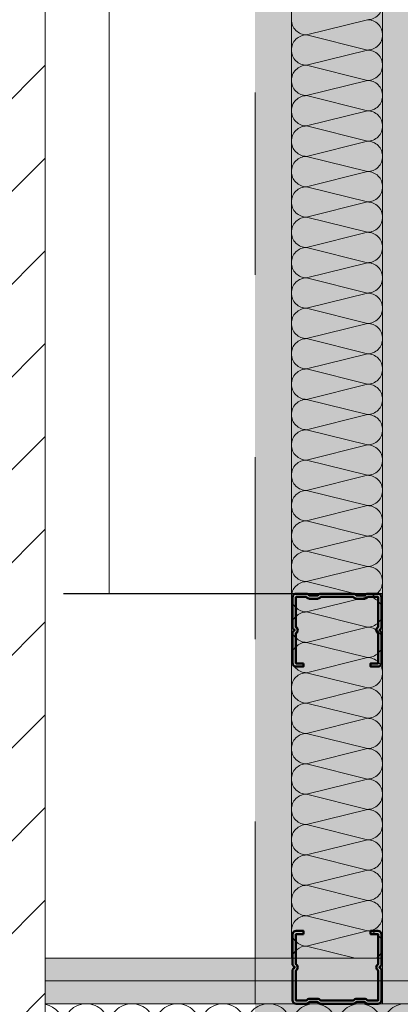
# Model space of a CAD drawing. Header units: metres. Extents: x -3.5 to 65.3, y -10.9 to 16.7.
# Tile 81 of 213: x 40.151 to 40.36, y 3.91 to 4.45. Entities that reach past the tile are written whole.
import ezdxf

# ---------------------------------------------------------------- set-up
doc = ezdxf.new("R2010")
doc.units = ezdxf.units.M
doc.header["$MEASUREMENT"] = 0
for name, pattern in [('Achse', [0.08, 0.04, -0.02, 0, -0.02]), ('DASHED', [0.015, 0.007, -0.008]), ('Untersicht', [0.04, 0.03, -0.01]), ('Wipeout_Contour', [1, 0, -1])]:
    doc.linetypes.add(name, pattern=pattern)
for name, color, linetype in [('102 - Bemaßung_ Beschriftung.Detail_ Ausschnitt', 7, 'Continuous'), ('605 - Struktur.Wand Innen', 7, 'Continuous'), ('612 - Struktur.Stahlbau', 7, 'Continuous'), ('660 - Unterkonstruktion.Trockenbau', 7, 'Continuous'), ('Neubau_606 - Struktur.Wand Innen Ausbau', 7, 'Continuous'), ('Neubau_612 - Struktur.Stahlbau', 7, 'Continuous'), ('Neubau_653 - Abdeckung.TB Verkofferung', 7, 'Continuous'), ('Neubau_802 - HKLSE.Sanitär', 7, 'Continuous')]:
    doc.layers.add(name, color=color, linetype=linetype)
doc.styles.add('ERSTELLTER_STIL_1', font='txt')
doc.dimstyles.new('ERSTELLTER_STIL__1', dxfattribs={"dimtxt": 0.04, "dimasz": 0.02128, "dimexe": 0.18, "dimexo": 0.0625, "dimgap": 0, "dimtad": 1, "dimtih": 1, "dimtoh": 1, "dimzin": 0, "dimdsep": 46, "dimtxsty": 'ERSTELLTER_STIL_1', "dimblk": 'ARROWHEAD_2', "dimblk1": 'ARROWHEAD_2', "dimblk2": 'ARROWHEAD_2', "dimcen": 0.09, "dimse1": 1, "dimse2": 1, "dimclrd": 7, "dimclre": 7, "dimclrt": 7, "dimazin": 0, "dimtfac": 1, "dimtdec": 4, "dimtmove": 0, "dimatfit": 3, "dimfxl": 1, "dimtolj": 1, "dimtzin": 0, "dimarcsym": 0})
doc.dimstyles.new('ERSTELLTER_STIL__2', dxfattribs={"dimtxt": 0.04, "dimasz": 0.02128, "dimexe": 0.18, "dimexo": 0.0625, "dimgap": 0, "dimtad": 1, "dimtih": 1, "dimtoh": 1, "dimzin": 0, "dimdsep": 46, "dimtxsty": 'ERSTELLTER_STIL_1', "dimblk": 'ARROWHEAD_2', "dimblk1": 'ARROWHEAD_2', "dimblk2": 'ARROWHEAD_2', "dimcen": 0.09, "dimse1": 1, "dimse2": 1, "dimclrd": 7, "dimclre": 7, "dimclrt": 7, "dimazin": 0, "dimtfac": 1, "dimtdec": 4, "dimtmove": 2, "dimatfit": 3, "dimfxl": 1, "dimtolj": 1, "dimtzin": 0, "dimarcsym": 0})
doc.dimstyles.new('ERSTELLTER_STIL__3', dxfattribs={"dimtxt": 0.04, "dimasz": 0.02128, "dimexe": 0.18, "dimexo": 0.0625, "dimgap": 0, "dimtad": 1, "dimzin": 0, "dimdsep": 46, "dimtxsty": 'ERSTELLTER_STIL_1', "dimblk": 'ARROWHEAD_2', "dimblk1": 'ARROWHEAD_2', "dimblk2": 'ARROWHEAD_2', "dimcen": 0.09, "dimse1": 1, "dimse2": 1, "dimclrd": 7, "dimclre": 7, "dimclrt": 7, "dimazin": 0, "dimtfac": 1, "dimtdec": 4, "dimtmove": 0, "dimatfit": 3, "dimfxl": 1, "dimtolj": 1, "dimtzin": 0, "dimarcsym": 0})
doc.dimstyles.new('ERSTELLTER_STIL__5', dxfattribs={"dimtxt": 0.04, "dimasz": 0.02128, "dimexe": 0.18, "dimexo": 0.0625, "dimgap": 0, "dimtad": 1, "dimtih": 1, "dimtoh": 1, "dimzin": 0, "dimdsep": 46, "dimtxsty": 'ERSTELLTER_STIL_1', "dimblk": 'ARROWHEAD_2', "dimblk1": 'ARROWHEAD_2', "dimblk2": 'ARROWHEAD_2', "dimcen": 0.09, "dimclrd": 7, "dimclre": 7, "dimclrt": 7, "dimazin": 0, "dimtfac": 1, "dimtdec": 4, "dimtmove": 0, "dimatfit": 3, "dimfxl": 1, "dimtolj": 1, "dimtzin": 0, "dimarcsym": 0})
pattern_1 = [(45, (0, 0), (-0.007071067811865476, 0.007071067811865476), [0, -0.01])]

# ---------------------------------------------------------------- blocks, each defined once
blk = doc.blocks.new('*X6')
at = {"layer": 'Neubau_606 - Struktur.Wand Innen Ausbau', "color": 7, "linetype": 'Continuous', "lineweight": 5}
for p, q in [((40.3416418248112, 4.449987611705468), (40.30830848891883, 4.441654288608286)), ((40.34164181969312, 4.433320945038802), (40.30830848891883, 4.441654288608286)), ((40.34164181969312, 4.433320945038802), (40.30830848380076, 4.424987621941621)), ((40.34164181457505, 4.416654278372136), (40.30830848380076, 4.424987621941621)), ((40.34164181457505, 4.416654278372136), (40.30830847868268, 4.408320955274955)), ((40.34164180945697, 4.399987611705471), (40.30830847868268, 4.408320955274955)), ((40.34164180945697, 4.399987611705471), (40.3083084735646, 4.391654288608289)), ((40.34164180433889, 4.383320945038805), (40.3083084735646, 4.391654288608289)), ((40.34164180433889, 4.383320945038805), (40.30830846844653, 4.374987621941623)), ((40.34164179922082, 4.366654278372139), (40.30830846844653, 4.374987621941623)), ((40.34164179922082, 4.366654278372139), (40.30830846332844, 4.358320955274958)), ((40.34164179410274, 4.349987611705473), (40.30830846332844, 4.358320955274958)), ((40.34164179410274, 4.349987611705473), (40.30830845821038, 4.341654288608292)), ((40.34164178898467, 4.333320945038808), (40.30830845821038, 4.341654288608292)), ((40.34164178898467, 4.333320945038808), (40.3083084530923, 4.324987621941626)), ((40.34164178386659, 4.316654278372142), (40.3083084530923, 4.324987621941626)), ((40.34164178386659, 4.316654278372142), (40.30830844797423, 4.308320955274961)), ((40.34164177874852, 4.299987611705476), (40.30830844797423, 4.308320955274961)), ((40.34164177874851, 4.299987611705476), (40.30830844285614, 4.291654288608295)), ((40.34164177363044, 4.283320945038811), (40.30830844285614, 4.291654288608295)), ((40.34164177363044, 4.283320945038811), (40.30830843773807, 4.274987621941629)), ((40.34164176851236, 4.266654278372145), (40.30830843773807, 4.274987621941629)), ((40.34164176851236, 4.266654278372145), (40.30830843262, 4.258320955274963)), ((40.34164176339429, 4.249987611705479), (40.30830843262, 4.258320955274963)), ((40.34164176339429, 4.249987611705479), (40.30830842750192, 4.241654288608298)), ((40.34164175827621, 4.233320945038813), (40.30830842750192, 4.241654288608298)), ((40.34164175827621, 4.233320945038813), (40.30830842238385, 4.224987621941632)), ((40.34164175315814, 4.216654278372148), (40.30830842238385, 4.224987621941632)), ((40.34164175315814, 4.216654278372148), (40.30830841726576, 4.208320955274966)), ((40.34164174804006, 4.199987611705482), (40.30830841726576, 4.208320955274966)), ((40.34164174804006, 4.199987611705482), (40.3083084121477, 4.191654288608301)), ((40.34164174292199, 4.183320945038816), (40.3083084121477, 4.191654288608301)), ((40.34164174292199, 4.183320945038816), (40.30830840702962, 4.174987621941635)), ((40.34164173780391, 4.166654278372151), (40.30830840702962, 4.174987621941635)), ((40.34164173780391, 4.166654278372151), (40.30830840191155, 4.158320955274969)), ((40.34164173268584, 4.149987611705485), (40.30830840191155, 4.158320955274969)), ((40.34164173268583, 4.149987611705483), (40.30830839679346, 4.141654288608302)), ((40.34164172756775, 4.133320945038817), (40.30830839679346, 4.141654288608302)), ((40.34164172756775, 4.133320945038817), (40.30830839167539, 4.124987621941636)), ((40.34164172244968, 4.116654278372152), (40.30830839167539, 4.124987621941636)), ((40.34164172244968, 4.116654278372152), (40.30830838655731, 4.10832095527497)), ((40.3416417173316, 4.099987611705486), (40.30830838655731, 4.10832095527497)), ((40.3416417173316, 4.099987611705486), (40.30830838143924, 4.091654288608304)), ((40.34164171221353, 4.08332094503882), (40.30830838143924, 4.091654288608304)), ((40.34164171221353, 4.08332094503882), (40.30830837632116, 4.074987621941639)), ((40.34164170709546, 4.066654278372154), (40.30830837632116, 4.074987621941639)), ((40.34164170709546, 4.066654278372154), (40.30830837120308, 4.058320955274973)), ((40.34164170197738, 4.049987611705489), (40.30830837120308, 4.058320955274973)), ((40.34164170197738, 4.049987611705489), (40.30830836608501, 4.041654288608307)), ((40.34164169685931, 4.033320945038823), (40.30830836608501, 4.041654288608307)), ((40.34164169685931, 4.033320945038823), (40.30830836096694, 4.024987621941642)), ((40.34164169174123, 4.016654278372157), (40.30830836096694, 4.024987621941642)), ((40.34164169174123, 4.016654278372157), (40.30830835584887, 4.008320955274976)), ((40.34164168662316, 3.999987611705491), (40.30830835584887, 4.008320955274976)), ((40.34164168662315, 3.999987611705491), (40.30830835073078, 3.991654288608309)), ((40.34164168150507, 3.983320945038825), (40.30830835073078, 3.991654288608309)), ((40.34164168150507, 3.983320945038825), (40.30830834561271, 3.974987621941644)), ((40.341641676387, 3.966654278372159), (40.30830834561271, 3.974987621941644)), ((40.341641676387, 3.966654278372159), (40.30830834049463, 3.958320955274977)), ((40.34164167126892, 3.949987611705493), (40.30830834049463, 3.958320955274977)), ((40.34164167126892, 3.949987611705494), (40.30830833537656, 3.941654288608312)), ((40.33492256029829, 3.935000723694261), (40.30830833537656, 3.941654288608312))]:
    blk.add_line(p, q, dxfattribs=at)
for centre, radius, start, end in [((40.34164182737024, 4.458320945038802), 0.008333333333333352, 269.9999824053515, 359.9999824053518), ((40.30830849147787, 4.449987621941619), 0.0083333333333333, 179.9999824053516, 269.9999824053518), ((40.34164182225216, 4.441654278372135), 0.008333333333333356, 359.9999824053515, 89.99998240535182), ((40.30830848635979, 4.433320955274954), 0.008333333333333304, 89.99998240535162, 179.9999824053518), ((40.34164182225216, 4.441654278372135), 0.008333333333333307, 269.9999824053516, 359.9999824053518), ((40.30830848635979, 4.433320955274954), 0.008333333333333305, 179.9999824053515, 269.9999824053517), ((40.34164181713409, 4.424987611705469), 0.008333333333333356, 359.9999824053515, 89.99998240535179), ((40.30830848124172, 4.416654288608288), 0.00833333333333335, 89.99998240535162, 179.9999824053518), ((40.34164181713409, 4.424987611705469), 0.008333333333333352, 269.9999824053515, 359.9999824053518), ((40.30830848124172, 4.416654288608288), 0.008333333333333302, 179.9999824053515, 269.9999824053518), ((40.34164181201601, 4.408320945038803), 0.008333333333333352, 359.9999824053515, 89.99998240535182), ((40.30830847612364, 4.399987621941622), 0.008333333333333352, 89.99998240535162, 179.9999824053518), ((40.34164181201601, 4.408320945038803), 0.008333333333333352, 269.9999824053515, 359.9999824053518), ((40.30830847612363, 4.399987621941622), 0.0083333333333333, 179.9999824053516, 269.9999824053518), ((40.34164180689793, 4.391654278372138), 0.008333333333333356, 359.9999824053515, 89.99998240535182), ((40.30830847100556, 4.383320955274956), 0.008333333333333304, 89.99998240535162, 179.9999824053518), ((40.34164180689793, 4.391654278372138), 0.008333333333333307, 269.9999824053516, 359.9999824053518), ((40.30830847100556, 4.383320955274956), 0.008333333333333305, 179.9999824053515, 269.9999824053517), ((40.34164180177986, 4.374987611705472), 0.008333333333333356, 359.9999824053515, 89.99998240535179), ((40.30830846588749, 4.366654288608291), 0.00833333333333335, 89.99998240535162, 179.9999824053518), ((40.34164180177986, 4.374987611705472), 0.008333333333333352, 269.9999824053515, 359.9999824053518), ((40.30830846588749, 4.366654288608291), 0.008333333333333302, 179.9999824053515, 269.9999824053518), ((40.34164179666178, 4.358320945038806), 0.008333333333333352, 359.9999824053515, 89.99998240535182), ((40.30830846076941, 4.349987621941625), 0.008333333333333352, 89.99998240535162, 179.9999824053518), ((40.34164179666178, 4.358320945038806), 0.008333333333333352, 269.9999824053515, 359.9999824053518), ((40.30830846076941, 4.349987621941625), 0.0083333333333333, 179.9999824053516, 269.9999824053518), ((40.34164179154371, 4.341654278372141), 0.008333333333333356, 359.9999824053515, 89.99998240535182), ((40.30830845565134, 4.333320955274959), 0.008333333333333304, 89.99998240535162, 179.9999824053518), ((40.34164179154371, 4.341654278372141), 0.008333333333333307, 269.9999824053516, 359.9999824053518), ((40.30830845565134, 4.333320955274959), 0.008333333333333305, 179.9999824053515, 269.9999824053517), ((40.34164178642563, 4.324987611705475), 0.008333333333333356, 359.9999824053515, 89.99998240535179), ((40.30830845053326, 4.316654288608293), 0.00833333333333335, 89.99998240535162, 179.9999824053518), ((40.34164178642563, 4.324987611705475), 0.008333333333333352, 269.9999824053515, 359.9999824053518), ((40.30830845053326, 4.316654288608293), 0.008333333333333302, 179.9999824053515, 269.9999824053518), ((40.34164178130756, 4.308320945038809), 0.008333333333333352, 359.9999824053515, 89.99998240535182), ((40.30830844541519, 4.299987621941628), 0.008333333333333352, 89.99998240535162, 179.9999824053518), ((40.34164178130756, 4.308320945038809), 0.008333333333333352, 269.9999824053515, 359.9999824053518), ((40.30830844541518, 4.299987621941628), 0.0083333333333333, 179.9999824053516, 269.9999824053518), ((40.34164177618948, 4.291654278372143), 0.008333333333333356, 359.9999824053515, 89.99998240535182), ((40.3083084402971, 4.283320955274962), 0.008333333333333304, 89.99998240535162, 179.9999824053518), ((40.34164177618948, 4.291654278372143), 0.008333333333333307, 269.9999824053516, 359.9999824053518), ((40.3083084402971, 4.283320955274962), 0.008333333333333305, 179.9999824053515, 269.9999824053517), ((40.3416417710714, 4.274987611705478), 0.008333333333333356, 359.9999824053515, 89.99998240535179), ((40.30830843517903, 4.266654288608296), 0.00833333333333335, 89.99998240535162, 179.9999824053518), ((40.3416417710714, 4.274987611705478), 0.008333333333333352, 269.9999824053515, 359.9999824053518), ((40.30830843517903, 4.266654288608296), 0.008333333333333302, 179.9999824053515, 269.9999824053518), ((40.34164176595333, 4.258320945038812), 0.008333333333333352, 359.9999824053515, 89.99998240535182), ((40.30830843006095, 4.249987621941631), 0.008333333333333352, 89.99998240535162, 179.9999824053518), ((40.34164176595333, 4.258320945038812), 0.008333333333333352, 269.9999824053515, 359.9999824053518), ((40.30830843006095, 4.249987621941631), 0.0083333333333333, 179.9999824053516, 269.9999824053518), ((40.34164176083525, 4.241654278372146), 0.008333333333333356, 359.9999824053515, 89.99998240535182), ((40.30830842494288, 4.233320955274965), 0.008333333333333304, 89.99998240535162, 179.9999824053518), ((40.34164176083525, 4.241654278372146), 0.008333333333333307, 269.9999824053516, 359.9999824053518), ((40.30830842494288, 4.233320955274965), 0.008333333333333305, 179.9999824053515, 269.9999824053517), ((40.34164175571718, 4.224987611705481), 0.008333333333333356, 359.9999824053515, 89.99998240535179), ((40.3083084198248, 4.216654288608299), 0.00833333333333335, 89.99998240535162, 179.9999824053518), ((40.34164175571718, 4.224987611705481), 0.008333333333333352, 269.9999824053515, 359.9999824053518), ((40.3083084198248, 4.216654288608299), 0.008333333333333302, 179.9999824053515, 269.9999824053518), ((40.3416417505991, 4.208320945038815), 0.008333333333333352, 359.9999824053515, 89.99998240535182), ((40.30830841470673, 4.199987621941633), 0.008333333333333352, 89.99998240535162, 179.9999824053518), ((40.3416417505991, 4.208320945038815), 0.008333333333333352, 269.9999824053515, 359.9999824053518), ((40.30830841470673, 4.199987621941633), 0.0083333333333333, 179.9999824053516, 269.9999824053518), ((40.34164174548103, 4.191654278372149), 0.008333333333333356, 359.9999824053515, 89.99998240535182), ((40.30830840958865, 4.183320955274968), 0.008333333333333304, 89.99998240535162, 179.9999824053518), ((40.34164174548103, 4.191654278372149), 0.008333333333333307, 269.9999824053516, 359.9999824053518), ((40.30830840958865, 4.183320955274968), 0.008333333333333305, 179.9999824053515, 269.9999824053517), ((40.34164174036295, 4.174987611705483), 0.008333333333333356, 359.9999824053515, 89.99998240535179), ((40.30830840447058, 4.166654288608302), 0.00833333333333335, 89.99998240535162, 179.9999824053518), ((40.34164174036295, 4.174987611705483), 0.008333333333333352, 269.9999824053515, 359.9999824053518), ((40.30830840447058, 4.166654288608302), 0.008333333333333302, 179.9999824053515, 269.9999824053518), ((40.34164173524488, 4.158320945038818), 0.008333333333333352, 359.9999824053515, 89.99998240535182), ((40.30830839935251, 4.149987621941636), 0.008333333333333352, 89.99998240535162, 179.9999824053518), ((40.34164173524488, 4.158320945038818), 0.008333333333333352, 269.9999824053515, 359.9999824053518), ((40.3083083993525, 4.149987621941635), 0.0083333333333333, 179.9999824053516, 269.9999824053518), ((40.3416417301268, 4.14165427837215), 0.008333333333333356, 359.9999824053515, 89.99998240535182), ((40.30830839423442, 4.133320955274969), 0.008333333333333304, 89.99998240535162, 179.9999824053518), ((40.3416417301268, 4.14165427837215), 0.008333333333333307, 269.9999824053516, 359.9999824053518), ((40.30830839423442, 4.133320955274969), 0.008333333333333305, 179.9999824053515, 269.9999824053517), ((40.34164172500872, 4.124987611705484), 0.008333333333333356, 359.9999824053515, 89.99998240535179), ((40.30830838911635, 4.116654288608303), 0.00833333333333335, 89.99998240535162, 179.9999824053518), ((40.34164172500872, 4.124987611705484), 0.008333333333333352, 269.9999824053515, 359.9999824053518), ((40.30830838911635, 4.116654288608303), 0.008333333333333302, 179.9999824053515, 269.9999824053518), ((40.34164171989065, 4.108320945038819), 0.008333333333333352, 359.9999824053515, 89.99998240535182), ((40.30830838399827, 4.099987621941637), 0.008333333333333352, 89.99998240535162, 179.9999824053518), ((40.34164171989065, 4.108320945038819), 0.008333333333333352, 269.9999824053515, 359.9999824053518), ((40.30830838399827, 4.099987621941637), 0.0083333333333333, 179.9999824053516, 269.9999824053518), ((40.34164171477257, 4.091654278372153), 0.008333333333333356, 359.9999824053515, 89.99998240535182), ((40.3083083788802, 4.083320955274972), 0.008333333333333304, 89.99998240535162, 179.9999824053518), ((40.34164171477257, 4.091654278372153), 0.008333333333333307, 269.9999824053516, 359.9999824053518), ((40.3083083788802, 4.083320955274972), 0.008333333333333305, 179.9999824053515, 269.9999824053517), ((40.3416417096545, 4.074987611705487), 0.008333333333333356, 359.9999824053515, 89.99998240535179), ((40.30830837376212, 4.066654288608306), 0.00833333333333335, 89.99998240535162, 179.9999824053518), ((40.3416417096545, 4.074987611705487), 0.008333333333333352, 269.9999824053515, 359.9999824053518), ((40.30830837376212, 4.066654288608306), 0.008333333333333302, 179.9999824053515, 269.9999824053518), ((40.34164170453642, 4.058320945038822), 0.008333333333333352, 359.9999824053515, 89.99998240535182), ((40.30830836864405, 4.04998762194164), 0.008333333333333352, 89.99998240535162, 179.9999824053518), ((40.34164170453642, 4.058320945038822), 0.008333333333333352, 269.9999824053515, 359.9999824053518), ((40.30830836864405, 4.04998762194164), 0.0083333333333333, 179.9999824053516, 269.9999824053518), ((40.34164169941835, 4.041654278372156), 0.008333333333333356, 359.9999824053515, 89.99998240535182), ((40.30830836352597, 4.033320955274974), 0.008333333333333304, 89.99998240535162, 179.9999824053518), ((40.34164169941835, 4.041654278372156), 0.008333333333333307, 269.9999824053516, 359.9999824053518), ((40.30830836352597, 4.033320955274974), 0.008333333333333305, 179.9999824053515, 269.9999824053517), ((40.34164169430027, 4.02498761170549), 0.008333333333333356, 359.9999824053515, 89.99998240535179), ((40.3083083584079, 4.016654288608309), 0.00833333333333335, 89.99998240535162, 179.9999824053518), ((40.34164169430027, 4.02498761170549), 0.008333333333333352, 269.9999824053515, 359.9999824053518), ((40.3083083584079, 4.016654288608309), 0.008333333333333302, 179.9999824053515, 269.9999824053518), ((40.3416416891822, 4.008320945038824), 0.008333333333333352, 359.9999824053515, 89.99998240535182), ((40.30830835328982, 3.999987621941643), 0.008333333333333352, 89.99998240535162, 179.9999824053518), ((40.3416416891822, 4.008320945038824), 0.008333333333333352, 269.9999824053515, 359.9999824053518), ((40.30830835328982, 3.999987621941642), 0.0083333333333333, 179.9999824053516, 269.9999824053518), ((40.34164168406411, 3.991654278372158), 0.008333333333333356, 359.9999824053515, 89.99998240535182), ((40.30830834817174, 3.983320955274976), 0.008333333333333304, 89.99998240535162, 179.9999824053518), ((40.34164168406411, 3.991654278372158), 0.008333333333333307, 269.9999824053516, 359.9999824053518), ((40.30830834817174, 3.983320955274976), 0.008333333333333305, 179.9999824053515, 269.9999824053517), ((40.34164167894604, 3.974987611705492), 0.008333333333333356, 359.9999824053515, 89.99998240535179), ((40.30830834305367, 3.96665428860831), 0.00833333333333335, 89.99998240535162, 179.9999824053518), ((40.34164167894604, 3.974987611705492), 0.008333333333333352, 269.9999824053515, 359.9999824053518), ((40.30830834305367, 3.96665428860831), 0.008333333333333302, 179.9999824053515, 269.9999824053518), ((40.34164167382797, 3.958320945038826), 0.008333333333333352, 359.9999824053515, 89.99998240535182), ((40.30830833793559, 3.949987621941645), 0.008333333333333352, 89.99998240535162, 179.9999824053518), ((40.34164167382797, 3.958320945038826), 0.008333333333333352, 269.9999824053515, 359.9999824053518), ((40.30830833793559, 3.949987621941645), 0.0083333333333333, 179.9999824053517, 269.9999824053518), ((40.34164166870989, 3.941654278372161), 0.008333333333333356, 359.9999824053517, 89.99998240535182), ((40.30830833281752, 3.933320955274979), 0.008333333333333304, 89.99998240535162, 168.3709545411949), ((40.34164166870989, 3.941654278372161), 0.008333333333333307, 307.0198154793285, 359.9999824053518)]:
    blk.add_arc(centre, radius, start, end, dxfattribs=at)
blk = doc.blocks.new('*X77')
at = {"layer": 'Neubau_606 - Struktur.Wand Innen Ausbau', "color": 7, "linetype": 'Continuous', "lineweight": 5}
for centre, radius, start, end in [((40.1625023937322, 3.897500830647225), 0.01250000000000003, 359.9999648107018, 78.50044705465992), ((40.1875023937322, 3.897500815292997), 0.01249999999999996, 89.99996481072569, 179.999964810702), ((40.1875023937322, 3.897500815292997), 0.01250000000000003, 359.9999648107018, 89.99996481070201), ((40.21250239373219, 3.897500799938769), 0.01250000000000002, 89.99996481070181, 179.999964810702), ((40.21250239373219, 3.897500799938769), 0.01250000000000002, 359.9999648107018, 89.99996481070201), ((40.23750239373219, 3.897500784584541), 0.01250000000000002, 89.99996481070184, 179.999964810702), ((40.23750239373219, 3.897500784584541), 0.01250000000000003, 359.9999648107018, 89.99996481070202), ((40.26250239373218, 3.897500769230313), 0.01249999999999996, 89.99996481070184, 179.999964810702), ((40.26250239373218, 3.897500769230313), 0.01250000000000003, 359.9999648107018, 89.99996481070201), ((40.28750239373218, 3.897500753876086), 0.01250000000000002, 89.99996481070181, 179.999964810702), ((40.28750239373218, 3.897500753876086), 0.01250000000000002, 359.9999648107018, 89.99996481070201), ((40.31250239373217, 3.897500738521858), 0.01250000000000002, 89.99996481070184, 179.999964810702), ((40.31250239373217, 3.897500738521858), 0.01250000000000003, 359.9999648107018, 89.99996481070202), ((40.33750239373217, 3.89750072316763), 0.01249999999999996, 89.99996481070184, 179.999964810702), ((40.33750239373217, 3.89750072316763), 0.01250000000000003, 359.9999648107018, 89.99996481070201), ((40.36250239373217, 3.897500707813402), 0.01250000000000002, 89.99996481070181, 179.999964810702)]:
    blk.add_arc(centre, radius, start, end, dxfattribs=at)
blk = doc.blocks.new('*D234')
at = {"layer": '102 - Bemaßung_ Beschriftung.Detail_ Ausschnitt', "color": 7, "linetype": 'Continuous', "lineweight": 5}
for p, q in [((40.50097548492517, 4.643083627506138), (40.52897548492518, 4.626917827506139)), ((40.53597548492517, 4.635000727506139), (40.49397548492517, 4.635000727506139)), ((40.51497548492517, 4.135000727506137), (40.51497548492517, 4.635000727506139)), ((40.50097548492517, 4.143083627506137), (40.52897548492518, 4.126917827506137)), ((40.53597548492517, 4.135000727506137), (40.49397548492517, 4.135000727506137)), ((40.51497548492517, 4.121308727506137), (40.51497548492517, 4.135000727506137))]:
    blk.add_line(p, q, dxfattribs=at)
at = {"layer": '102 - Bemaßung_ Beschriftung.Detail_ Ausschnitt', "color": 7, "lineweight": 5, "insert": (40.50697548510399, 4.354646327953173), "char_height": 0.04, "attachment_point": 7, "rotation": 90, "style": 'ERSTELLTER_STIL_1'}
blk.add_mtext('\\A1;{\\pql;\\fArial|b0|i0|c0|p38;50}', dxfattribs=at)
blk = doc.blocks.new('ARROWHEAD_2')
at = {"color": 0, "linetype": 'Continuous', "lineweight": 0}
for p, q in [((-0.3781315, -0.655), (0.3781315, 0.655)), ((0, 0), (-1, 0))]:
    blk.add_line(p, q, dxfattribs=at)
blk = doc.blocks.new('*D286')
at = {"layer": '102 - Bemaßung_ Beschriftung.Detail_ Ausschnitt', "color": 7, "linetype": 'Continuous', "lineweight": 5}
for p, q in [((39.85598899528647, 3.94308372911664), (39.88398899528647, 3.92691792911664)), ((39.86998899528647, 3.810000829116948), (39.86998899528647, 3.935000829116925)), ((39.85598899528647, 3.818083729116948), (39.88398899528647, 3.801917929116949)), ((39.89098899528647, 3.810000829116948), (39.84898899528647, 3.810000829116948))]:
    blk.add_line(p, q, dxfattribs=at)
at = {"layer": '102 - Bemaßung_ Beschriftung.Detail_ Ausschnitt', "color": 7, "lineweight": 5, "insert": (39.86242342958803, 3.832129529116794), "char_height": 0.04, "attachment_point": 7, "rotation": 90, "style": 'ERSTELLTER_STIL_1'}
blk.add_mtext('\\A1;{\\pql;\\fArial|b0|i0|c0|p38;12\\fArial|b0|i0|c0|p38;\\A1{\\H.66x;\\S5^  ;}}', dxfattribs=at)
blk = doc.blocks.new('*D287')
at = {"layer": '102 - Bemaßung_ Beschriftung.Detail_ Ausschnitt', "color": 7, "linetype": 'Continuous', "lineweight": 5}
for p, q in [((39.85598899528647, 5.7680829), (39.88398899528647, 5.7519171)), ((39.89098899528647, 5.759999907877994), (39.84898899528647, 5.759999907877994)), ((39.86998899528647, 3.93500082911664), (39.86998899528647, 5.759999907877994)), ((39.85598899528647, 3.94308372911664), (39.88398899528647, 3.92691792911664)), ((39.89098899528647, 3.935000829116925), (39.84898899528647, 3.935000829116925)), ((39.86998899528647, 3.810000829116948), (39.86998899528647, 3.935000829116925))]:
    blk.add_line(p, q, dxfattribs=at)
at = {"layer": '102 - Bemaßung_ Beschriftung.Detail_ Ausschnitt', "color": 7, "lineweight": 5, "insert": (39.86975124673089, 4.784272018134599), "char_height": 0.04, "attachment_point": 7, "rotation": 90, "style": 'ERSTELLTER_STIL_1'}
blk.add_mtext('\\A1;{\\pql;\\fArial|b0|i0|c0|p38;1,82\\fArial|b0|i0|c0|p38;\\A1{\\H.66x;\\S5^  ;}}', dxfattribs=at)
blk = doc.blocks.new('*D350')
at = {"layer": '102 - Bemaßung_ Beschriftung.Detail_ Ausschnitt', "color": 7, "linetype": 'Continuous', "lineweight": 5}
for p, q in [((40.0149971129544, 1.768655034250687), (40.0149971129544, 1.810655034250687)), ((40.16499711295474, 1.768655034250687), (40.16499711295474, 1.810655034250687)), ((40.0230800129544, 1.803655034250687), (40.00691421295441, 1.775655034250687)), ((40.17308001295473, 1.803655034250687), (40.15691421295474, 1.775655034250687)), ((40.00130511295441, 1.789655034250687), (40.0149971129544, 1.789655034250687)), ((40.0149971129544, 1.789655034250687), (40.16499711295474, 1.789655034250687))]:
    blk.add_line(p, q, dxfattribs=at)
at = {"color": 254, "linetype": 'Wipeout_Contour', "lineweight": 0, "ltscale": 160.5370775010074}
blk.add_wipeout([(40.05214271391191, 1.790155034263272), (40.127851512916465, 1.790155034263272), (40.127851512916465, 1.8451550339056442), (40.05214271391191, 1.8451550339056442)], dxfattribs=at).dxf.layer = '102 - Bemaßung_ Beschriftung.Detail_ Ausschnitt'
at = {"layer": '102 - Bemaßung_ Beschriftung.Detail_ Ausschnitt', "color": 7, "lineweight": 5, "insert": (40.05964271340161, 1.797655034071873), "char_height": 0.04, "attachment_point": 7, "style": 'ERSTELLTER_STIL_1'}
blk.add_mtext('\\A1;{\\pql;\\fArial|b0|i0|c0|p38;15}', dxfattribs=at)
blk = doc.blocks.new('*D351')
at = {"layer": '102 - Bemaßung_ Beschriftung.Detail_ Ausschnitt', "color": 7, "linetype": 'Continuous', "lineweight": 5}
for p, q in [((40.16499711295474, 1.768655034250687), (40.16499711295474, 1.810655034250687)), ((40.20999392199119, 1.768655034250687), (40.20999392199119, 1.810655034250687)), ((40.17308001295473, 1.803655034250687), (40.15691421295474, 1.775655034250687)), ((40.21807682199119, 1.803655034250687), (40.20191102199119, 1.775655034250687)), ((40.16499711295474, 1.789655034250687), (40.20999392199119, 1.789655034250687))]:
    blk.add_line(p, q, dxfattribs=at)
at = {"layer": '102 - Bemaßung_ Beschriftung.Detail_ Ausschnitt', "color": 7, "lineweight": 5, "insert": (40.1740516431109, 1.797220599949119), "char_height": 0.04, "attachment_point": 7, "style": 'ERSTELLTER_STIL_1'}
blk.add_mtext('\\A1;{\\pql;\\fArial|b0|i0|c0|p38;4\\fArial|b0|i0|c0|p38;\\A1{\\H.66x;\\S5^  ;}}', dxfattribs=at)
blk = doc.blocks.new('*D355')
at = {"layer": '102 - Bemaßung_ Beschriftung.Detail_ Ausschnitt', "color": 7, "linetype": 'Continuous', "lineweight": 5}
for p, q in [((40.16499711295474, 4.707999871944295), (40.16499711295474, 4.749999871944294)), ((40.20999392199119, 4.707999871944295), (40.20999392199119, 4.749999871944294)), ((40.17308001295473, 4.742999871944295), (40.15691421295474, 4.714999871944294)), ((40.21807682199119, 4.742999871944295), (40.20191102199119, 4.714999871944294)), ((40.16499711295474, 4.728999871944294), (40.20999392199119, 4.728999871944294))]:
    blk.add_line(p, q, dxfattribs=at)
at = {"layer": '102 - Bemaßung_ Beschriftung.Detail_ Ausschnitt', "color": 7, "lineweight": 5, "insert": (40.1728869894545, 4.736565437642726), "char_height": 0.04, "attachment_point": 7, "style": 'ERSTELLTER_STIL_1'}
blk.add_mtext('\\A1;{\\pql;\\fArial|b0|i0|c0|p38;4\\fArial|b0|i0|c0|p38;\\A1{\\H.66x;\\S5^  ;}}', dxfattribs=at)
blk = doc.blocks.new('*D356')
at = {"layer": '102 - Bemaßung_ Beschriftung.Detail_ Ausschnitt', "color": 7, "linetype": 'Continuous', "lineweight": 5}
for p, q in [((40.20999392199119, 4.707999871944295), (40.20999392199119, 4.749999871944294)), ((40.34997521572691, 4.707999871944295), (40.34997521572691, 4.749999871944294)), ((40.21807682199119, 4.742999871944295), (40.20191102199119, 4.714999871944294)), ((40.35805811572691, 4.742999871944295), (40.34189231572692, 4.714999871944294)), ((40.20999392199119, 4.728999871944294), (40.34997521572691, 4.728999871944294))]:
    blk.add_line(p, q, dxfattribs=at)
at = {"layer": '102 - Bemaßung_ Beschriftung.Detail_ Ausschnitt', "color": 7, "lineweight": 5, "insert": (40.23954695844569, 4.73699987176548), "char_height": 0.04, "attachment_point": 7, "style": 'ERSTELLTER_STIL_1'}
blk.add_mtext('\\A1;{\\pql;\\fArial|b0|i0|c0|p38;14}', dxfattribs=at)
blk = doc.blocks.new('*D447')
at = {"layer": '102 - Bemaßung_ Beschriftung.Detail_ Ausschnitt', "color": 7, "linetype": 'Continuous', "lineweight": 5}
for p, q in [((43.74498906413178, 3.744061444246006), (43.74498906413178, 3.889997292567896)), ((47.27, 3.744061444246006), (47.27, 3.786061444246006)), ((43.75307189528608, 3.779061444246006), (43.73690609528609, 3.751061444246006)), ((47.27808289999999, 3.779061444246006), (47.2619171, 3.751061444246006)), ((40.16499818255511, 3.765061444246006), (43.74498906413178, 3.765061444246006)), ((43.74498899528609, 3.765061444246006), (47.27, 3.765061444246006))]:
    blk.add_line(p, q, dxfattribs=at)
at = {"color": 254, "linetype": 'Wipeout_Contour', "lineweight": 0, "ltscale": 182.6718174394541}
blk.add_wipeout([(45.43676609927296, 3.7655614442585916), (45.57822290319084, 3.7655614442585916), (45.57822290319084, 3.820561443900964), (45.43676609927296, 3.820561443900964)], dxfattribs=at).dxf.layer = '102 - Bemaßung_ Beschriftung.Detail_ Ausschnitt'
at = {"layer": '102 - Bemaßung_ Beschriftung.Detail_ Ausschnitt', "color": 7, "lineweight": 5, "insert": (45.44426610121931, 3.765299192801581), "char_height": 0.04, "attachment_point": 7, "style": 'ERSTELLTER_STIL_1'}
blk.add_mtext('\\A1;{\\pql;\\fArial|b0|i0|c0|p38;3,52\\fArial|b0|i0|c0|p38;\\A1{\\H.66x;\\S5^  ;}}', dxfattribs=at)

msp = doc.modelspace()

# ---------------------------------------------------------------- hatches: boundary and pattern name
at = {"layer": 'Neubau_606 - Struktur.Wand Innen Ausbau', "linetype": 'Continuous', "lineweight": 0, "true_color": 0x000000}
h = msp.add_hatch(dxfattribs=at)
h.set_pattern_fill('Gips_0001', color=18, style=0, pattern_type=2)
h.set_pattern_definition(pattern_1)
h.paths.add_polyline_path([(40.34997536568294, 5.099982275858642), (40.34997501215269, 3.935000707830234), (40.36247499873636, 3.935000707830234), (40.36247535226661, 5.099982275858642)])

# ---------------------------------------------------------------- linework, layer by layer
at = {"layer": '660 - Unterkonstruktion.Trockenbau', "color": 7, "linetype": 'Continuous', "lineweight": 50, "flags": 128}
msp.add_lwpolyline([(40.30657513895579, 4.096750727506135), (40.30657513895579, 4.095000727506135), (40.3025751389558, 4.095000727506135, -0.414213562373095), (40.30057513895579, 4.097000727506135), (40.30057513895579, 4.113052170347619, -0.267949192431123), (40.3015751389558, 4.114784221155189, 0.5773502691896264), (40.3015751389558, 4.115217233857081, -0.267949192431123), (40.30057513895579, 4.11694928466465), (40.30057513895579, 4.133000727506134, -0.414213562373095), (40.3025751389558, 4.135000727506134), (40.30807513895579, 4.135000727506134, -0.2504916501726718), (40.30973809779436, 4.134111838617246, 0.2504916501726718), (40.30994596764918, 4.134000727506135), (40.3142043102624, 4.134000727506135, 0.2504916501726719), (40.31441218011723, 4.134111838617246, -0.2504916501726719), (40.3160751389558, 4.135000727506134), (40.3338751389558, 4.135000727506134, -0.2504916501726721), (40.33553809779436, 4.134111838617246, 0.2504916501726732), (40.33574596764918, 4.134000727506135), (40.34000431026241, 4.134000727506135, 0.2504916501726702), (40.34021218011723, 4.134111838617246, -0.2504916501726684), (40.34187513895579, 4.135000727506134), (40.3473751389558, 4.135000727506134, -0.4142135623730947), (40.34937513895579, 4.133000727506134), (40.34937513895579, 4.11694928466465, -0.2679491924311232), (40.3483751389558, 4.115217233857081, 0.5773502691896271), (40.3483751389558, 4.114784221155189, -0.2679491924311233), (40.34937513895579, 4.113052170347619), (40.34937513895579, 4.097000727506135, -0.414213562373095), (40.3473751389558, 4.095000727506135), (40.34337513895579, 4.095000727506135), (40.34337513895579, 4.096750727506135), (40.3473751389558, 4.096750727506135, 0.414213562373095), (40.34762513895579, 4.097000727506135), (40.34762513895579, 4.113052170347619, 0.2679491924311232), (40.34750013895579, 4.113268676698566, -0.5773502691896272), (40.34750013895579, 4.116732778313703, 0.2679491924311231), (40.34762513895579, 4.11694928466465), (40.34762513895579, 4.133000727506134, 0.414213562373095), (40.3473751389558, 4.133250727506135), (40.34187513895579, 4.133250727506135, 0.25049165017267), (40.34166726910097, 4.133139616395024, -0.2504916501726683), (40.34000431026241, 4.132250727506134), (40.33574596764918, 4.132250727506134, -0.250491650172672), (40.33408300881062, 4.133139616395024, 0.2504916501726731), (40.3338751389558, 4.133250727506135), (40.3160751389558, 4.133250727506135, 0.2504916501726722), (40.31586726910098, 4.133139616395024, -0.2504916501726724), (40.3142043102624, 4.132250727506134), (40.30994596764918, 4.132250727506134, -0.2504916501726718), (40.30828300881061, 4.133139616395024, 0.2504916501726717), (40.30807513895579, 4.133250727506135), (40.3025751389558, 4.133250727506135, 0.414213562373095), (40.30232513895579, 4.133000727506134), (40.30232513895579, 4.11694928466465, 0.2679491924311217), (40.30245013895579, 4.116732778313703, -0.5773502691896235), (40.30245013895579, 4.113268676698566, 0.2679491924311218), (40.30232513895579, 4.113052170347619), (40.30232513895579, 4.097000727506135, 0.4142135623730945), (40.3025751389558, 4.096750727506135)], format="xyb", close=True, dxfattribs=at)
at = {"layer": 'Neubau_606 - Struktur.Wand Innen Ausbau', "color": 1, "linetype": 'Continuous', "lineweight": 5}
msp.add_line((40.34997500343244, 3.935000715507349), (40.3499753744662, 5.099982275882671), dxfattribs=at)
at = {"layer": 'Neubau_606 - Struktur.Wand Innen Ausbau', "color": 1, "linetype": 'Continuous', "lineweight": 5, "flags": 128}
for points in [[(40.29997535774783, 5.099982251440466), (40.29997500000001, 3.935000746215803)], [(40.29997500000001, 3.935000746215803), (40.349975, 3.935000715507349)]]:
    msp.add_lwpolyline(points, dxfattribs=at)
at = {"layer": 'Neubau_612 - Struktur.Stahlbau', "color": 1, "linetype": 'Untersicht', "lineweight": 13}
msp.add_line((40.27999668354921, 0.7099822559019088), (40.27999668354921, 5.189982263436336), dxfattribs=at)
at = {"layer": 'Neubau_612 - Struktur.Stahlbau', "color": 1, "linetype": 'Achse', "lineweight": 9}
msp.add_line((40.34999668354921, 0.7099822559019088), (40.34999668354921, 5.189982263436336), dxfattribs=at)
at = {"layer": 'Neubau_653 - Abdeckung.TB Verkofferung', "color": 1, "linetype": 'Untersicht', "lineweight": 9}
msp.add_line((40.16497498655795, 0.7099822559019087), (40.16497498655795, 5.189982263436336), dxfattribs=at)
at = {"layer": 'Neubau_802 - HKLSE.Sanitär', "color": 1, "linetype": 'Continuous', "lineweight": 9}
for p, q in [((40.19997513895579, 4.635000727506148), (40.19997513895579, 4.135000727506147)), ((40.34997513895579, 4.635000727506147), (40.34997513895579, 4.135000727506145)), ((40.34997513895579, 4.135000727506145), (40.19997513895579, 4.135000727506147))]:
    msp.add_line(p, q, dxfattribs=at)
at = {"layer": 'Neubau_802 - HKLSE.Sanitär', "color": 1, "linetype": 'DASHED', "lineweight": 9, "flags": 128}
for points in [[(40.19997513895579, 4.135000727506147), (40.19997513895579, 4.635000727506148)], [(40.34997513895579, 4.635000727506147), (40.34997513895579, 4.135000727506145)], [(40.34997513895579, 4.135000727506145), (40.19997513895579, 4.135000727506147)]]:
    msp.add_lwpolyline(points, dxfattribs=at)

# ---------------------------------------------------------------- block references
at = {"layer": 'Neubau_606 - Struktur.Wand Innen Ausbau', "color": 1, "lineweight": 13}
msp.add_blockref('*X6', (0, 0), dxfattribs=at)

# ---------------------------------------------------------------- dimensions: what is measured, and where the dimension line sits
at = {"layer": '102 - Bemaßung_ Beschriftung.Detail_ Ausschnitt', "color": 7, "linetype": 'Continuous', "lineweight": 5}
dim = msp.add_linear_dim(base=(40.34997521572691, 4.728999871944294), p1=(40.20999392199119, 2.634971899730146), p2=(40.34997521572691, 4.675000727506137), dimstyle='ERSTELLTER_STIL__2', dxfattribs=at)
dim.commit()
dim.dimension.update_dxf_attribs({"geometry": '*D356', "text_midpoint": (40.27004115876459, 4.75699987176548), "dimtype": 160})
dim = msp.add_linear_dim(base=(40.51497548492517, 4.635000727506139), p1=(40.19997513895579, 4.135000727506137), p2=(40.19997513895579, 4.635000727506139), angle=90, dimstyle='ERSTELLTER_STIL__3', dxfattribs=at)
dim.commit()
dim.dimension.update_dxf_attribs({"geometry": '*D234', "text_midpoint": (40.48697548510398, 4.385140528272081), "dimtype": 160, "text_rotation": 90})

# ---------------------------------------------------------------- next in the draw order: wipeouts: each hides what was drawn before it
at = {"color": 254, "linetype": 'Wipeout_Contour', "lineweight": 0, "ltscale": 161.3865364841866}
msp.add_wipeout([(40.01499957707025, 5.099982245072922), (40.01499422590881, 3.865000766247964), (40.164994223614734, 3.8650009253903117), (40.164999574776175, 5.099981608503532)], dxfattribs=at).dxf.layer = '605 - Struktur.Wand Innen'

# ---------------------------------------------------------------- next in the draw order: hatches: boundary and pattern name
at = {"layer": '605 - Struktur.Wand Innen', "linetype": 'Continuous', "lineweight": 0, "true_color": 0x000000}
h = msp.add_hatch(dxfattribs=at)
h.set_pattern_fill('MW_Ziegel_0001', color=18, style=0, pattern_type=2)
h.set_pattern_definition([(44.99999999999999, (0, 0), (-0.02545584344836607, 0.02545584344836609), [])])
h.paths.add_polyline_path([(40.01499957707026, 5.099982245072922), (40.01499422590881, 3.865000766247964), (40.16499422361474, 3.865000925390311), (40.16499957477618, 5.099981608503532)])
at = {"layer": 'Neubau_606 - Struktur.Wand Innen Ausbau', "linetype": 'Continuous', "lineweight": 0, "true_color": 0x000000}
h = msp.add_hatch(dxfattribs=at)
h.set_pattern_fill('Gips_0001', color=18, style=0, pattern_type=2)
h.set_pattern_definition(pattern_1)
h.paths.add_polyline_path([(40.16499452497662, 3.935000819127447), (40.16499447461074, 3.92250081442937), (42.32498898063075, 3.92249950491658), (42.32498898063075, 3.934999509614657)])
h = msp.add_hatch(dxfattribs=at)
h.set_pattern_fill('Gips_0001', color=18, style=0, pattern_type=2)
h.set_pattern_definition(pattern_1)
h.paths.add_polyline_path([(40.16499447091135, 3.922500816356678), (40.16499442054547, 3.910000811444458), (42.32498901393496, 3.909999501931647), (42.32498901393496, 3.922499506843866)])

# ---------------------------------------------------------------- next in the draw order: linework, layer by layer
at = {"layer": '605 - Struktur.Wand Innen', "color": 7, "linetype": 'Continuous', "lineweight": 18, "flags": 128}
msp.add_lwpolyline([(40.16499422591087, 3.865000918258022), (40.16499956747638, 5.099981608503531)], dxfattribs=at)
at = {"layer": 'Neubau_606 - Struktur.Wand Innen Ausbau', "color": 1, "linetype": 'Continuous', "lineweight": 5}
for p, q in [((42.32498898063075, 3.92249950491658), (40.16499447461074, 3.92250081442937)), ((42.32498901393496, 3.909999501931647), (40.16499442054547, 3.910000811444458))]:
    msp.add_line(p, q, dxfattribs=at)
at = {"layer": 'Neubau_606 - Struktur.Wand Innen Ausbau', "color": 1, "linetype": 'Continuous', "lineweight": 5, "flags": 128}
for points in [[(40.16499452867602, 3.93500082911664), (40.16499398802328, 3.810000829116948)], [(40.34997500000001, 3.935000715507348), (40.16499452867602, 3.93500082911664)]]:
    msp.add_lwpolyline(points, dxfattribs=at)

# ---------------------------------------------------------------- next in the draw order: block references
at = {"layer": 'Neubau_606 - Struktur.Wand Innen Ausbau', "color": 1, "lineweight": 13}
msp.add_blockref('*X77', (0, 0), dxfattribs=at)

# ---------------------------------------------------------------- next in the draw order: dimensions: what is measured, and where the dimension line sits
at = {"layer": '102 - Bemaßung_ Beschriftung.Detail_ Ausschnitt', "color": 7, "linetype": 'Continuous', "lineweight": 5}
for base, p1, p2, picture, middle in [((39.86998899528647, 5.76), (40.16499452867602, 3.93500082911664), (40.27998899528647, 5.76), '*D287', (39.84198899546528, 4.890248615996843)), ((39.86998899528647, 3.93500082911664), (40.16499398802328, 3.810000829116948), (40.16499452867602, 3.93500082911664), '*D286', (39.84198899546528, 3.916647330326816))]:
    dim = msp.add_linear_dim(base=base, p1=p1, p2=p2, angle=90, dimstyle='ERSTELLTER_STIL__3', dxfattribs=at)
    dim.commit()
    dim.dimension.update_dxf_attribs({"geometry": picture, "text_midpoint": middle, "dimtype": 160, "text_rotation": 90})

# ---------------------------------------------------------------- next in the draw order: dimensions: what is measured, and where the dimension line sits
dim = msp.add_linear_dim(base=(40.16499711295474, 1.789655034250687), p1=(40.0149971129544, 4.532491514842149), p2=(40.16499711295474, 4.532491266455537), dimstyle='ERSTELLTER_STIL__1', dxfattribs=at)
dim.commit()
dim.dimension.update_dxf_attribs({"geometry": '*D350', "text_midpoint": (40.09013691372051, 1.817655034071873), "dimtype": 160})

# ---------------------------------------------------------------- next in the draw order: linework, layer by layer
at = {"layer": '660 - Unterkonstruktion.Trockenbau', "color": 7, "linetype": 'Continuous', "lineweight": 25}
msp.add_lwpolyline([(40.34997513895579, 4.135000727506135), (40.17497499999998, 4.135000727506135)], dxfattribs=at)

# ---------------------------------------------------------------- next in the draw order: dimensions: what is measured, and where the dimension line sits
at = {"layer": '102 - Bemaßung_ Beschriftung.Detail_ Ausschnitt', "color": 7, "linetype": 'Continuous', "lineweight": 5}
for base, picture, middle in [((40.20999392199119, 4.728999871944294), '*D355', (40.24215759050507, 4.75699987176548)), ((40.20999392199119, 1.789655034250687), '*D351', (40.24332224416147, 1.817655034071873))]:
    dim = msp.add_linear_dim(base=base, p1=(40.16499711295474, 4.532491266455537), p2=(40.20999392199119, 2.634971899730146), dimstyle='ERSTELLTER_STIL__2', dxfattribs=at)
    dim.commit()
    dim.dimension.update_dxf_attribs({"geometry": picture, "text_midpoint": middle, "dimtype": 160})

# ---------------------------------------------------------------- next in the draw order: dimensions: what is measured, and where the dimension line sits
dim = msp.add_linear_dim(base=(47.27, 3.765061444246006), p1=(43.74498899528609, 3.889997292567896), p2=(47.27, 2.978955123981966), dimstyle='ERSTELLTER_STIL__5', dxfattribs=at)
dim.commit()
dim.dimension.update_dxf_attribs({"geometry": '*D447', "text_midpoint": (45.55024269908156, 3.793061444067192), "dimtype": 160})

# ---------------------------------------------------------------- next in the draw order: hatches: boundary and pattern name
at = {"layer": '612 - Struktur.Stahlbau', "linetype": 'Continuous', "lineweight": 0, "true_color": 0x30307f}
msp.add_hatch(color=177, dxfattribs=at).paths.add_polyline_path([(40.27999668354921, 5.189982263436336), (40.41999668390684, 5.189982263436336), (40.41999668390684, 0.7099821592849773), (40.27999668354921, 0.7099821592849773)])

# ---------------------------------------------------------------- next in the draw order: linework, layer by layer
at = {"layer": '660 - Unterkonstruktion.Trockenbau', "color": 7, "linetype": 'Continuous', "lineweight": 50, "flags": 128}
msp.add_lwpolyline([(40.30657521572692, 3.948250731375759), (40.30657521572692, 3.950000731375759), (40.30257521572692, 3.950000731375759, 0.414213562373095), (40.30057521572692, 3.948000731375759), (40.30057521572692, 3.931949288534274, 0.267949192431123), (40.30157521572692, 3.930217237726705, -0.5773502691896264), (40.30157521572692, 3.929784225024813, 0.267949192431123), (40.30057521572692, 3.928052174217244), (40.30057521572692, 3.912000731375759, 0.414213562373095), (40.30257521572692, 3.910000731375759), (40.30807521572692, 3.910000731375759, 0.2504916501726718), (40.30973817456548, 3.910889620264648, -0.2504916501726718), (40.30994604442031, 3.911000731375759), (40.31420438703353, 3.911000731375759, -0.2504916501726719), (40.31441225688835, 3.910889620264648, 0.2504916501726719), (40.31607521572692, 3.910000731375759), (40.33387521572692, 3.910000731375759, 0.2504916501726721), (40.33553817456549, 3.910889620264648, -0.2504916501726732), (40.3357460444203, 3.911000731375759), (40.34000438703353, 3.911000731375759, -0.2504916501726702), (40.34021225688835, 3.910889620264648, 0.2504916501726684), (40.34187521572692, 3.910000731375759), (40.34737521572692, 3.910000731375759, 0.4142135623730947), (40.34937521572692, 3.912000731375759), (40.34937521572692, 3.928052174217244, 0.2679491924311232), (40.34837521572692, 3.929784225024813, -0.5773502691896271), (40.34837521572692, 3.930217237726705, 0.2679491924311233), (40.34937521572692, 3.931949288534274), (40.34937521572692, 3.948000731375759, 0.414213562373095), (40.34737521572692, 3.950000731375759), (40.34337521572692, 3.950000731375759), (40.34337521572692, 3.948250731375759), (40.34737521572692, 3.948250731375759, -0.414213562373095), (40.34762521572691, 3.948000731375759), (40.34762521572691, 3.931949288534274, -0.2679491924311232), (40.34750021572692, 3.931732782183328, 0.5773502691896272), (40.34750021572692, 3.92826868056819, -0.2679491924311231), (40.34762521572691, 3.928052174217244), (40.34762521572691, 3.912000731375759, -0.414213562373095), (40.34737521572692, 3.911750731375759), (40.34187521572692, 3.911750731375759, -0.25049165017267), (40.3416673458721, 3.91186184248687, 0.2504916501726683), (40.34000438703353, 3.912750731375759), (40.3357460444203, 3.912750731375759, 0.250491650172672), (40.33408308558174, 3.91186184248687, -0.2504916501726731), (40.33387521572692, 3.911750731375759), (40.31607521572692, 3.911750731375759, -0.2504916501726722), (40.3158673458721, 3.91186184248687, 0.2504916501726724), (40.31420438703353, 3.912750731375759), (40.30994604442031, 3.912750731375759, 0.2504916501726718), (40.30828308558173, 3.91186184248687, -0.2504916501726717), (40.30807521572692, 3.911750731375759), (40.30257521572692, 3.911750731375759, -0.414213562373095), (40.30232521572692, 3.912000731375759), (40.30232521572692, 3.928052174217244, -0.2679491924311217), (40.30245021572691, 3.92826868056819, 0.5773502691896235), (40.30245021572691, 3.931732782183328, -0.2679491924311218), (40.30232521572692, 3.931949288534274), (40.30232521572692, 3.948000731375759, -0.4142135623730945), (40.30257521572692, 3.948250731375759)], format="xyb", close=True, dxfattribs=at)

doc.saveas('drawing.dxf')
